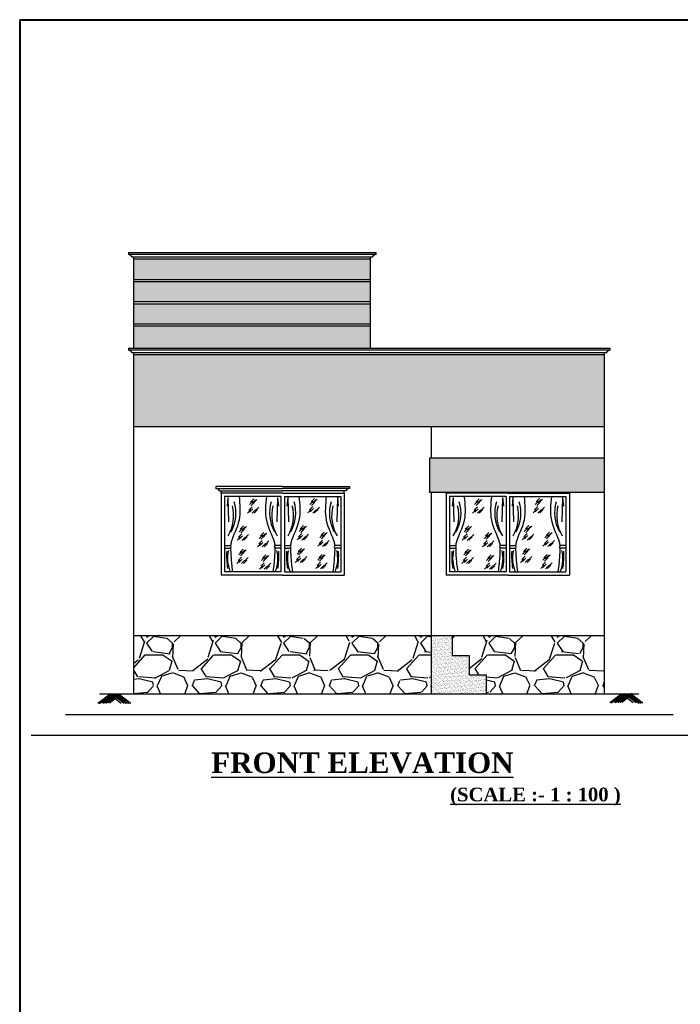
# Model space of a CAD drawing. Header units: metres. Extents: x 1481 to 1844, y -23 to 108.
# Tile 5 of 9: x 1780 to 1790, y 5 to 20. Entities that reach past the tile are written whole.
import ezdxf

# ---------------------------------------------------------------- set-up
doc = ezdxf.new("R2010")
doc.units = ezdxf.units.M
doc.header["$MEASUREMENT"] = 0
doc.layers.add('Colours', color=3, linetype='Continuous')
doc.layers.add('FURNITURE', color=7, linetype='Continuous')
doc.styles.get("Standard").update_dxf_attribs({"font": 'times.ttf', "height": 0.23})
pattern_1 = [(228.012787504, (329.0436508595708, -77.19445672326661), (-8.000000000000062, -9.000000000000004), [0.134536, -13.3190880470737]), (184.969740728, (328.9536508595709, -77.2944567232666), (11.99999999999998, 1.000000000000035), [0.230868, -22.85592476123]), (132.510447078, (328.7236508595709, -77.31445672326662), (10.00000000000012, -10.99999999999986), [0.162788, -16.1160325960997]), (267.273689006, (328.3336508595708, -77.56445672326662), (1.000000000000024, 20.00000000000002), [0.2102379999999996, -20.81355804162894]), (292.833654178, (328.3236508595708, -77.77445672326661), (-4.999999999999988, 12.00000000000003), [0.2061549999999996, -20.40937312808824]), (357.273689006, (328.4036508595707, -77.96445672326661), (-20.00000000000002, 1.000000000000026), [0.2102379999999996, -20.81355804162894]), (37.6942404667, (328.6136508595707, -77.97445672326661), (-13, -9.999999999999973), [0.278029, -27.524848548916]), (72.2553283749, (328.8336508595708, -77.80445672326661), (7.000000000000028, 22), [0.2624879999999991, -25.98632149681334]), (121.429565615, (328.9136508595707, -77.55445672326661), (-8.00000000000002, 12.99999999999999), [0.21095, -20.884073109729]), (175.236358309, (328.8036508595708, -77.37445672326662), (10.99999999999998, -1.000000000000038), [0.240832, -11.8007625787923]), (222.397437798, (328.5636508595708, -77.35445672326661), (-11.99999999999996, -10.99999999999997), [0.311448, -30.8333750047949]), (138.814074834, (329.3236508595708, -77.57445672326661), (-7.000000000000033, 6), [0.1063009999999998, -10.52384481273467]), (171.46923439, (329.2436508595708, -77.50445672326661), (13, -1.999999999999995), [0.202237, -20.021511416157]), (225, (329.0436508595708, -77.47445672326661), (-1.110223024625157e-16, -0.9999999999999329), [0.141421, -1.2727925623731]), (203.198590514, (328.9736508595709, -77.35445672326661), (4.999999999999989, 1.999999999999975), [0.076158, -7.5396151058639]), (291.801409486, (328.9036508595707, -77.38445672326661), (-0.9999999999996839, 3.000000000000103), [0.107703, -5.2774618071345]), (30.96375653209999, (328.9436508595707, -77.48445672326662), (3.000000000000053, 1.99999999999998), [0.174929, -5.656022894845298]), (161.565051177, (329.0936508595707, -77.39445672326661), (2.000000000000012, -0.9999999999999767), [0.1264909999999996, -3.035786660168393]), (16.389540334, (328.3236508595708, -77.38445672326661), (9.999999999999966, 3.000000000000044), [0.1772, -17.5428451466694]), (70.3461759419, (328.4936508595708, -77.33445672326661), (-4.00000000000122, -11.0000000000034), [0.148661, -14.717407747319]), (293.198590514, (329.0936508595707, -77.19445672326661), (-1.99999999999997, 4.999999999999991), [0.152315, -7.4634581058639]), (343.610459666, (329.1536508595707, -77.33445672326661), (-9.999999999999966, 3.000000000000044), [0.1771999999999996, -17.54284514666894]), (339.44395478, (328.3236508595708, -78.00445672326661), (-5.000000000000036, 2.000000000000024), [0.1708799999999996, -8.373123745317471]), (294.775140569, (328.4836508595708, -78.06445672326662), (-5.000000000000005, 11), [0.143178, -14.174643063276]), (66.8014094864, (329.1036508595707, -78.19445672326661), (1.999999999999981, 4.99999999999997), [0.152315, -7.4634581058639]), (17.3540246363, (329.1636508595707, -78.05445672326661), (-12.99999999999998, -3.999999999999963), [0.167631, -16.59542361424]), (69.44395478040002, (328.6136508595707, -78.19445672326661), (-2.000000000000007, -4.999999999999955), [0.08543999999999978, -8.458563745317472]), (101.309932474, (329.0436508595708, -78.19445672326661), (-0.9999999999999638, 4.000000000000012), [0.05099, -5.0480295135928]), (165.963756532, (329.0336508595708, -78.14445672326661), (2.999999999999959, -1.000000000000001), [0.206155, -3.9169506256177]), (186.009005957, (328.8336508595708, -78.09445672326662), (10.00000000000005, 0.9999999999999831), [0.19105, -18.9139231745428]), (303.690067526, (328.9436508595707, -77.57445672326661), (-0.9999999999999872, 1.999999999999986), [0.1442219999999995, -3.461329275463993]), (353.157226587, (329.0236508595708, -77.69445672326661), (17.00000000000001, -2.000000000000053), [0.251794, -24.9275626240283]), (60.9453959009, (329.2736508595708, -77.72445672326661), (-3.999999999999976, -6.999999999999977), [0.102956, -10.192674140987]), (90, (329.3236508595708, -77.63445672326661), (-0.9999999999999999, 1), [0.06, -0.94]), (120.256437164, (328.8136508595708, -78.06445672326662), (4.000000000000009, -7.000000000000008), [0.138924, -13.7535199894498]), (48.01278750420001, (328.7436508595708, -77.94445672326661), (8, 8.999999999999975), [0.269072, -13.1845520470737]), (0, (328.9236508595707, -77.74445672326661), (1, 1), [0.26, -0.74]), (325.3048464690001, (329.1836508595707, -77.74445672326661), (10.00000000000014, -6.999999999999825), [0.1581139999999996, -15.65327430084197]), (254.054604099, (329.3136508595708, -77.83445672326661), (-1.000000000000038, -4.000000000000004), [0.145602, -7.1345078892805]), (207.645975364, (329.2736508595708, -77.97445672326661), (-18.99999999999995, -10.00000000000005), [0.237065, -23.4694741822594]), (175.42607874, (329.0636508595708, -78.08445672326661), (-12.99999999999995, 1.000000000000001), [0.250799, -24.8290734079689])]
pattern_2 = [(37.50000000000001, (328.3236508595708, -78.19445672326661), (-0.001259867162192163, 0.03853647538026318), [0, -0.0304, 0, -0.034, 0, -0.0325]), (7.499999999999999, (328.3236508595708, -78.19445672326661), (0.03539553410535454, 0.05644292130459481), [0, -0.0164, 0, -0.0274, 0, -0.0105]), (327.5, (328.2990508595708, -78.19445672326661), (0.06228283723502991, 0.0001131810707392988), [0, -0.01, 0, -0.036, 0, -0.047]), (317.5, (328.2990508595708, -78.19445672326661), (0.06012253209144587, 0.01755351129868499), [0, -0.005, 0, -0.0236, 0, -0.027])]

msp = doc.modelspace()

# ---------------------------------------------------------------- hatches: boundary and pattern name
h = msp.add_hatch()
h.set_pattern_fill('AR-SAND', color=248, scale=0.02)
h.set_pattern_definition(pattern_2)
h.paths.add_polyline_path([(1785.222792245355, 16.04836321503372), (1781.762421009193, 16.04836321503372), (1781.762421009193, 15.75216950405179), (1785.222792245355, 15.75216948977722)])
h = msp.add_hatch()
h.set_pattern_fill('AR-SAND', color=248, scale=0.02)
h.set_pattern_definition(pattern_2)
h.paths.add_polyline_path([(1785.222792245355, 15.72216948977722), (1781.762421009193, 15.72216950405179), (1781.762421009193, 15.42716950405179), (1785.222792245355, 15.42716948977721)])
h = msp.add_hatch()
h.set_pattern_fill('AR-SAND', color=248, scale=0.02)
h.set_pattern_definition(pattern_2)
h.paths.add_polyline_path([(1785.222792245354, 15.39716948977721), (1781.762421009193, 15.39716950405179), (1781.762421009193, 15.10216950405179), (1785.222792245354, 15.10216948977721)])
h = msp.add_hatch()
h.set_pattern_fill('AR-SAND', color=248, scale=0.02)
h.set_pattern_definition(pattern_2)
h.paths.add_polyline_path([(1785.222792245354, 15.07216948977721), (1781.762421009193, 15.07216950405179), (1781.762421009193, 14.74597577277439), (1785.222792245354, 14.74597577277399)])
h = msp.add_hatch()
h.set_pattern_fill('AR-SAND', color=250, scale=0.05)
h.set_pattern_definition([(37.50000000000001, (328.3236508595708, -78.19445672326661), (-0.003149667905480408, 0.09634118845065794), [0, -0.07600000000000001, 0, -0.085, 0, -0.08125]), (7.499999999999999, (328.3236508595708, -78.19445672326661), (0.08848883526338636, 0.141107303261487), [0, -0.041, 0, -0.0685, 0, -0.02625]), (327.5, (328.2621508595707, -78.19445672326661), (0.1557070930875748, 0.0002829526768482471), [0, -0.025, 0, -0.09000000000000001, 0, -0.1175]), (317.5, (328.2621508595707, -78.19445672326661), (0.1503063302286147, 0.04388377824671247), [0, -0.0125, 0, -0.059, 0, -0.0675])])
h.paths.add_polyline_path([(1788.642421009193, 14.64836304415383), (1781.762421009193, 14.64836304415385), (1781.762421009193, 13.5983632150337), (1788.642421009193, 13.59836321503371)])
h = msp.add_hatch()
h.set_pattern_fill('AR-SAND', color=248, scale=0.02)
h.set_pattern_definition(pattern_2)
h.paths.add_polyline_path([(1788.642421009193, 13.13902466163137), (1786.082421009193, 13.13902466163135), (1786.082421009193, 12.63902466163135), (1788.642421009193, 12.63902466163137)])
at = {"lineweight": 25}
h = msp.add_hatch(dxfattribs=at)
h.set_pattern_fill('GRAVEL', color=250)
h.set_pattern_definition(pattern_1)
h.paths.add_polyline_path([(1786.112421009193, 10.53902466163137), (1781.762421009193, 10.53902466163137), (1781.762421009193, 9.689024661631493), (1786.112421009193, 9.689024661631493)])
h = msp.add_hatch()
h.set_pattern_fill('AR-SAND', color=248, scale=0.02)
h.set_pattern_definition(pattern_2)
h.paths.add_polyline_path([(1786.912421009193, 9.9730246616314), (1786.662421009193, 9.9730246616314), (1786.662421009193, 10.2560246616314), (1786.412421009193, 10.2560246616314), (1786.412421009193, 10.53902466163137), (1786.112421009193, 10.53902466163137), (1786.112421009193, 9.689024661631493), (1786.912421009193, 9.689024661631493)])
h = msp.add_hatch(dxfattribs=at)
h.set_pattern_fill('GRAVEL', color=250)
h.set_pattern_definition(pattern_1)
h.paths.add_polyline_path([(1788.642421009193, 10.53902466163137), (1786.412421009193, 10.53902466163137), (1786.412421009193, 10.2560246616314), (1786.662421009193, 10.2560246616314), (1786.662421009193, 9.9730246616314), (1786.912421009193, 9.9730246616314), (1786.912421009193, 9.689024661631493), (1788.642421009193, 9.689024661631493)])

# ---------------------------------------------------------------- linework, layer by layer
at = {"color": 5, "lineweight": 40, "ltscale": 0.25}
for p, q in [((1780.097531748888, 19.54980076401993), (1780.094768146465, -23.27366953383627)), ((1780.097531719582, 19.54934666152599), (1843.993679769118, 19.54187525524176))]:
    msp.add_line(p, q, dxfattribs=at)
for p, q in [((1781.685074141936, 16.14597594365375), (1781.685073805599, 16.11586147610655)), ((1781.685074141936, 16.14597594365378), (1785.300139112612, 16.14597594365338)), ((1785.300139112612, 16.14597594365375), (1785.300139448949, 16.11586147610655)), ((1785.29999990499, 16.11585030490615), (1781.685073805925, 16.11589067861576)), ((1785.24764138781, 16.07836320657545), (1781.737571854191, 16.07836323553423)), ((1781.762421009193, 14.74597577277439), (1781.762421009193, 16.07836323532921)), ((1781.762421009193, 16.04836321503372), (1781.762421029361, 16.07836321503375)), ((1785.222792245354, 16.04836321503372), (1781.762421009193, 16.04836321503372)), ((1785.222792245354, 14.74597577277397), (1785.222792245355, 16.07836320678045)), ((1785.222792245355, 16.04836321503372), (1785.222792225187, 16.07836321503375)), ((1781.762421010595, 15.75216950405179), (1785.222792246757, 15.75216948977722)), ((1781.762421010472, 15.72216950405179), (1785.222792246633, 15.72216948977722)), ((1781.762421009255, 15.42716950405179), (1785.222792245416, 15.42716948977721)), ((1781.762421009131, 15.39716950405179), (1785.222792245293, 15.39716948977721)), ((1781.762421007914, 15.10216950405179), (1785.222792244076, 15.10216948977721)), ((1781.76242100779, 15.07216950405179), (1785.222792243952, 15.07216948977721)), ((1781.685074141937, 14.74597577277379), (1781.685073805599, 14.71586130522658)), ((1788.719768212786, 14.71586130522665), (1781.685073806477, 14.71593987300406)), ((1781.685074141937, 14.7459757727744), (1788.719767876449, 14.74597577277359)), ((1788.719767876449, 14.74597577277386), (1788.719768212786, 14.71586130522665)), ((1788.667270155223, 14.67836304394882), (1781.737571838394, 14.67836310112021)), ((1781.762421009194, 14.64836304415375), (1781.762421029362, 14.67836304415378)), ((1781.762421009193, 9.689024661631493), (1781.762421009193, 14.64836304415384)), ((1788.642421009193, 14.64836304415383), (1781.762421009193, 14.64836304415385)), ((1788.642421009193, 14.64836304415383), (1788.642420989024, 14.67836304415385)), ((1788.642421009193, 9.689024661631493), (1788.642421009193, 14.64836304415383)), ((1788.642421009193, 13.59836321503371), (1781.762421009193, 13.5983632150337)), ((1786.112421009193, 13.13902466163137), (1786.112421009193, 13.59836321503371)), ((1788.642421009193, 13.13902466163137), (1786.082421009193, 13.13902466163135)), ((1786.082421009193, 13.13902466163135), (1786.082421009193, 12.63902466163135)), ((1782.960074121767, 12.72663742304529), (1782.96007378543, 12.69652295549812)), ((1782.96007378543, 12.69652295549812), (1783.937420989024, 12.69653387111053)), ((1784.914768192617, 12.69652295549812), (1783.937420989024, 12.69653387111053)), ((1784.91476785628, 12.72663742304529), (1784.914768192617, 12.69652295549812)), ((1783.012571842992, 12.65902469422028), (1783.937420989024, 12.65902470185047)), ((1783.037420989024, 12.6290246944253), (1783.037421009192, 12.6590246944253)), ((1784.862270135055, 12.65902469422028), (1783.937420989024, 12.65902470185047)), ((1784.837420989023, 12.6290246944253), (1784.837420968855, 12.6590246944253)), ((1788.642421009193, 12.63902466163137), (1786.082421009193, 12.63902466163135)), ((1786.112421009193, 9.689024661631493), (1786.112421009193, 12.63902466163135)), ((1786.327420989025, 12.62902469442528), (1786.327420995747, 12.63902466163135)), ((1788.127420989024, 12.62902469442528), (1788.127420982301, 12.63902466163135)), ((1788.642421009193, 10.53902466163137), (1781.762421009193, 10.53902466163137)), ((1786.412421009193, 10.53902466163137), (1786.412421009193, 10.2560246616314)), ((1786.412421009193, 10.2560246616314), (1786.662421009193, 10.2560246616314)), ((1786.662421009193, 10.2560246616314), (1786.662421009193, 9.9730246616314)), ((1786.662421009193, 9.9730246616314), (1786.912421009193, 9.9730246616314)), ((1786.912421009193, 9.9730246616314), (1786.912421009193, 9.689024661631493)), ((1789.142421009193, 9.689024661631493), (1781.262421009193, 9.689024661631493)), ((1780.762421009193, 9.389024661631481), (1789.642421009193, 9.38902466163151)), ((1780.262421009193, 9.089024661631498), (1790.142421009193, 9.089024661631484))]:
    msp.add_line(p, q)
at = {"ltscale": 0.25}
for p, q in [((1783.937420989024, 12.72663742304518), (1782.960074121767, 12.72663742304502)), ((1783.937420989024, 12.72663742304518), (1784.91476785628, 12.72663742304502)), ((1783.937420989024, 12.6290246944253), (1783.037420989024, 12.6290246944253)), ((1783.937420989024, 12.6290246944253), (1784.837420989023, 12.6290246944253)), ((1787.227420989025, 12.62902469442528), (1786.327420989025, 12.62902469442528)), ((1787.227420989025, 12.62902469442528), (1788.127420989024, 12.62902469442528)), ((1783.937420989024, 11.42902469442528), (1783.037420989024, 11.42902469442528)), ((1783.937420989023, 11.42902469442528), (1784.837420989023, 11.42902469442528)), ((1787.227420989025, 11.42902469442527), (1786.327420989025, 11.42902469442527)), ((1787.227420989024, 11.42902469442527), (1788.127420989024, 11.42902469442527))]:
    msp.add_line(p, q, dxfattribs=at)
at = {"lineweight": 25}
for p, q in [((1783.037420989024, 12.62919584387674), (1783.037420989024, 11.42902469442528)), ((1783.087420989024, 12.62919584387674), (1783.087420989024, 12.6290246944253)), ((1784.787420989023, 12.62919584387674), (1784.787420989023, 12.6290246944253)), ((1784.837420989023, 12.62919584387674), (1784.837420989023, 11.42902469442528)), ((1786.327420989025, 12.62919584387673), (1786.327420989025, 11.42902469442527)), ((1786.377420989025, 12.62919584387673), (1786.377420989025, 12.62902469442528)), ((1788.077420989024, 12.62919584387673), (1788.077420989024, 12.62902469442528)), ((1788.127420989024, 12.62919584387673), (1788.127420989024, 11.42902469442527))]:
    msp.add_line(p, q, dxfattribs=at)
at = {"color": 250}
for p, q in [((1783.087420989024, 12.57902469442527), (1783.087420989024, 11.47902469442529)), ((1783.912420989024, 12.57902469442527), (1783.087420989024, 12.57902469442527)), ((1783.912420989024, 12.57902469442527), (1783.912420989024, 11.47902469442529)), ((1783.962420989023, 12.57902469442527), (1784.787420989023, 12.57902469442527)), ((1783.962420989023, 12.57902469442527), (1783.962420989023, 11.47902469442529)), ((1784.787420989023, 12.57902469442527), (1784.787420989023, 11.47902469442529)), ((1786.377420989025, 12.57902469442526), (1786.377420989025, 11.47902469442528)), ((1787.202420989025, 12.57902469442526), (1786.377420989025, 12.57902469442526)), ((1787.202420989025, 12.57902469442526), (1787.202420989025, 11.47902469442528)), ((1787.252420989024, 12.57902469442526), (1788.077420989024, 12.57902469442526)), ((1787.252420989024, 12.57902469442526), (1787.252420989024, 11.47902469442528)), ((1788.077420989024, 12.57902469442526), (1788.077420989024, 11.47902469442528)), ((1783.912420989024, 11.47902469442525), (1783.087420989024, 11.47902469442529)), ((1783.962420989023, 11.47902469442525), (1784.787420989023, 11.47902469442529)), ((1787.202420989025, 11.47902469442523), (1786.377420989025, 11.47902469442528)), ((1787.252420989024, 11.47902469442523), (1788.077420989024, 11.47902469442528))]:
    msp.add_line(p, q, dxfattribs=at)
at = {"color": 3}
for p, q in [((1781.410808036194, 9.68505952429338), (1781.234597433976, 9.55351001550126)), ((1781.421709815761, 9.677126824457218), (1781.256424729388, 9.54954487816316)), ((1781.457424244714, 9.685059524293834), (1781.29213915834, 9.557477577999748)), ((1781.479251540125, 9.681094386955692), (1781.313966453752, 9.553512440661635)), ((1781.495122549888, 9.685057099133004), (1781.329837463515, 9.557475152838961)), ((1781.5169498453, 9.681091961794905), (1781.351664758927, 9.55351001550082)), ((1781.552664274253, 9.689024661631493), (1781.38737918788, 9.561442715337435)), ((1781.574491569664, 9.68505952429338), (1781.409206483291, 9.557477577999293)), ((1781.410808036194, 9.68505952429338), (1781.576093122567, 9.557477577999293)), ((1781.456189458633, 9.686012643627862), (1781.621474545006, 9.558430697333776)), ((1781.491903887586, 9.67807994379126), (1781.657188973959, 9.550497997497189)), ((1781.513731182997, 9.682045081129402), (1781.679016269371, 9.55446313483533)), ((1781.52960219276, 9.678082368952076), (1781.694887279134, 9.55050042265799)), ((1781.551429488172, 9.68204750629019), (1781.716714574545, 9.554465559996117)), ((1788.894054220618, 9.692688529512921), (1788.7178436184, 9.561139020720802)), ((1788.904956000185, 9.68475582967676), (1788.739670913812, 9.557173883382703)), ((1788.940670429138, 9.692688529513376), (1788.775385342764, 9.56510658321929)), ((1788.962497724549, 9.688723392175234), (1788.797212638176, 9.561141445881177)), ((1788.978368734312, 9.692686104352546), (1788.813083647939, 9.565104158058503)), ((1789.000196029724, 9.688720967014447), (1788.834910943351, 9.561139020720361)), ((1789.035910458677, 9.696653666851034), (1788.870625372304, 9.569071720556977)), ((1789.057737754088, 9.692688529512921), (1788.892452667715, 9.565106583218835)), ((1788.894054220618, 9.692688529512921), (1789.059339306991, 9.565106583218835)), ((1788.939435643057, 9.693641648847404), (1789.10472072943, 9.566059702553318)), ((1788.97515007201, 9.685708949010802), (1789.140435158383, 9.55812700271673)), ((1788.996977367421, 9.689674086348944), (1789.162262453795, 9.562092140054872)), ((1789.012848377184, 9.685711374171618), (1789.178133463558, 9.558129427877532)), ((1789.034675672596, 9.689676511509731), (1789.199960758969, 9.56209456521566))]:
    msp.add_line(p, q, dxfattribs=at)
for centre, start, end in [((1781.680166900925, 16.05349357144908), 23.42380189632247, 85.50143877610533), ((1785.305046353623, 16.05349357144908), 94.49856122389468, 156.5761981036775), ((1781.680166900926, 14.65349340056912), 23.42380189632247, 85.50143877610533), ((1788.72467511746, 14.65349340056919), 94.49856122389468, 156.5761981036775), ((1782.955166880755, 12.63415505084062), 23.42380189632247, 85.50143877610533), ((1784.919675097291, 12.63415505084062), 94.49856122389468, 156.5761981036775)]:
    msp.add_arc(centre, 0.0625606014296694, start, end)
at = {"layer": 'Colours', "color": 210}
for p, q in [((1783.137780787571, 12.56178114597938), (1783.125294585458, 12.43707725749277)), ((1783.137780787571, 12.56178114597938), (1783.147145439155, 12.20949281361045)), ((1783.862061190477, 12.56178114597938), (1783.852696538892, 12.20949281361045)), ((1783.862061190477, 12.56178114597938), (1783.87454739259, 12.43707725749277)), ((1784.01278078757, 12.56178114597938), (1784.000294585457, 12.43707725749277)), ((1784.01278078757, 12.56178114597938), (1784.022145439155, 12.20949281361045)), ((1784.737061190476, 12.56178114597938), (1784.727696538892, 12.20949281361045)), ((1784.737061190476, 12.56178114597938), (1784.749547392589, 12.43707725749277)), ((1786.427780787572, 12.56178114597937), (1786.415294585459, 12.43707725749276)), ((1786.427780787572, 12.56178114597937), (1786.437145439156, 12.20949281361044)), ((1787.152061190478, 12.56178114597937), (1787.142696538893, 12.20949281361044)), ((1787.152061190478, 12.56178114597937), (1787.164547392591, 12.43707725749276)), ((1787.302780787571, 12.56178114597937), (1787.290294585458, 12.43707725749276)), ((1787.302780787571, 12.56178114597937), (1787.312145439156, 12.20949281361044)), ((1788.027061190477, 12.56178114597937), (1788.017696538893, 12.20949281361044)), ((1788.027061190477, 12.56178114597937), (1788.03954739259, 12.43707725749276)), ((1783.087420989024, 11.86337995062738), (1783.163884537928, 11.86337995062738)), ((1783.087420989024, 11.82251597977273), (1783.163884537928, 11.82251597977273)), ((1783.912420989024, 11.86337995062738), (1783.835957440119, 11.86337995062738)), ((1783.912420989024, 11.82251597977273), (1783.835957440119, 11.82251597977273)), ((1783.962420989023, 11.86337995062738), (1784.038884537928, 11.86337995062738)), ((1783.962420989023, 11.82251597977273), (1784.038884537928, 11.82251597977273)), ((1784.787420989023, 11.86337995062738), (1784.710957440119, 11.86337995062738)), ((1784.787420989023, 11.82251597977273), (1784.710957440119, 11.82251597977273)), ((1786.377420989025, 11.86337995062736), (1786.453884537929, 11.86337995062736)), ((1786.377420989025, 11.82251597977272), (1786.453884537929, 11.82251597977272)), ((1787.202420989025, 11.86337995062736), (1787.12595744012, 11.86337995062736)), ((1787.202420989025, 11.82251597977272), (1787.12595744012, 11.82251597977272)), ((1787.252420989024, 11.86337995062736), (1787.328884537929, 11.86337995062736)), ((1787.252420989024, 11.82251597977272), (1787.328884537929, 11.82251597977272)), ((1788.077420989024, 11.86337995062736), (1788.00095744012, 11.86337995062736)), ((1788.077420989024, 11.82251597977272), (1788.00095744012, 11.82251597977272))]:
    msp.add_line(p, q, dxfattribs=at)
for centre, radius, start, end in [((1782.632202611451, 12.29926476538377), 0.5895347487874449, 329.6358900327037, 14.23520944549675), ((1782.695697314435, 12.33684072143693), 0.5582633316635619, 330.7361745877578, 17.28763946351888), ((1784.304144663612, 12.33684072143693), 0.5582633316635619, 162.7123605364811, 209.2638254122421), ((1784.367639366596, 12.29926476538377), 0.5895347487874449, 165.7647905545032, 210.3641099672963), ((1783.50720261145, 12.29926476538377), 0.5895347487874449, 329.6358900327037, 14.23520944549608), ((1783.570697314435, 12.33684072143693), 0.5582633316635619, 330.7361745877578, 17.28763946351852), ((1785.179144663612, 12.33684072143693), 0.5582633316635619, 162.7123605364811, 209.2638254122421), ((1785.242639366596, 12.29926476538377), 0.5895347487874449, 165.7647905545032, 210.3641099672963), ((1785.922202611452, 12.29926476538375), 0.5895347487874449, 329.6358900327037, 14.23520944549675), ((1785.985697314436, 12.33684072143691), 0.5582633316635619, 330.7361745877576, 17.28763946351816), ((1787.594144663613, 12.33684072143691), 0.5582633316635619, 162.7123605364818, 209.2638254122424), ((1787.657639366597, 12.29926476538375), 0.5895347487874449, 165.7647905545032, 210.3641099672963), ((1786.797202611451, 12.29926476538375), 0.5895347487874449, 329.6358900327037, 14.23520944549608), ((1786.860697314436, 12.33684072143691), 0.5582633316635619, 330.7361745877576, 17.28763946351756), ((1788.469144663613, 12.33684072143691), 0.5582633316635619, 162.7123605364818, 209.2638254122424), ((1788.532639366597, 12.29926476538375), 0.5895347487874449, 165.7647905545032, 210.3641099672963), ((1783.163884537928, 11.84294796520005), 0.02043198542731, 270, 90), ((1783.835957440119, 11.84294796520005), 0.02043198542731, 90, 270), ((1784.038884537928, 11.84294796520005), 0.02043198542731, 270, 90), ((1784.710957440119, 11.84294796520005), 0.02043198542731, 90, 270), ((1786.453884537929, 11.84294796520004), 0.02043198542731, 270, 90), ((1787.12595744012, 11.84294796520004), 0.02043198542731, 90, 270), ((1787.328884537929, 11.84294796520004), 0.02043198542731, 270, 90), ((1788.00095744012, 11.84294796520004), 0.02043198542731, 90, 270), ((1784.484070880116, 11.7191761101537), 1.365466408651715, 177.4565402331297, 188.181712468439), ((1783.651420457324, 11.67216698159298), 0.5194737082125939, 167.1011238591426, 200.8539065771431), ((1783.348421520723, 11.67216698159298), 0.5194737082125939, 339.1460934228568, 12.89887614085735), ((1782.515771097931, 11.7191761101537), 1.365466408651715, 351.8182875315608, 2.543459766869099), ((1785.359070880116, 11.7191761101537), 1.365466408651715, 177.4565402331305, 188.181712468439), ((1784.526420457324, 11.67216698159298), 0.5194737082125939, 167.101123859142, 200.8539065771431), ((1784.223421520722, 11.67216698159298), 0.5194737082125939, 339.1460934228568, 12.89887614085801), ((1783.390771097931, 11.7191761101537), 1.365466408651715, 351.8182875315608, 2.543459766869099), ((1787.774070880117, 11.71917611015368), 1.365466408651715, 177.4565402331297, 188.181712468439), ((1786.941420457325, 11.67216698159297), 0.5194737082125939, 167.1011238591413, 200.8539065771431), ((1786.638421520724, 11.67216698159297), 0.5194737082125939, 339.1460934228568, 12.89887614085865), ((1785.805771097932, 11.71917611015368), 1.365466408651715, 351.8182875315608, 2.543459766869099), ((1788.649070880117, 11.71917611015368), 1.365466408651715, 177.4565402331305, 188.181712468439), ((1787.816420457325, 11.67216698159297), 0.5194737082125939, 167.1011238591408, 200.8539065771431), ((1787.513421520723, 11.67216698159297), 0.5194737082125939, 339.1460934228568, 12.89887614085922), ((1786.680771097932, 11.71917611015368), 1.365466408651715, 351.8182875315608, 2.543459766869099)]:
    msp.add_arc(centre, radius, start, end, dxfattribs=at)
for points, knots in [([(1783.300489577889, 12.57902469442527), (1783.312173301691, 12.46150372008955), (1783.336382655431, 12.21799344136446), (1783.196671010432, 11.97844330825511), (1783.17878698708, 11.87803279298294), (1783.177210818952, 11.85843590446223)], [0, 0, 0, 0, 16.94777171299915, 35.11676649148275, 38.85186328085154, 38.85186328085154, 38.85186328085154, 38.85186328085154]), ([(1783.699352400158, 12.57902469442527), (1783.687668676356, 12.46150372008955), (1783.663459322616, 12.21799344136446), (1783.803170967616, 11.97844330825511), (1783.821054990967, 11.87803279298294), (1783.822631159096, 11.85843590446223)], [0, 0, 0, 0, 16.94777171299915, 35.11676649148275, 38.85186328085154, 38.85186328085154, 38.85186328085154, 38.85186328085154]), ([(1784.175489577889, 12.57902469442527), (1784.187173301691, 12.46150372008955), (1784.21138265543, 12.21799344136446), (1784.071671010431, 11.97844330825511), (1784.05378698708, 11.87803279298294), (1784.052210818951, 11.85843590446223)], [0, 0, 0, 0, 16.94777171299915, 35.11676649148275, 38.85186328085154, 38.85186328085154, 38.85186328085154, 38.85186328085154]), ([(1784.574352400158, 12.57902469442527), (1784.562668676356, 12.46150372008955), (1784.538459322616, 12.21799344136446), (1784.678170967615, 11.97844330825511), (1784.696054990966, 11.87803279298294), (1784.697631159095, 11.85843590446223)], [0, 0, 0, 0, 16.94777171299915, 35.11676649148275, 38.85186328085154, 38.85186328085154, 38.85186328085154, 38.85186328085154]), ([(1786.59048957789, 12.57902469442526), (1786.602173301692, 12.46150372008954), (1786.626382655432, 12.21799344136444), (1786.486671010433, 11.97844330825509), (1786.468786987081, 11.87803279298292), (1786.467210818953, 11.85843590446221)], [0, 0, 0, 0, 16.94777171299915, 35.11676649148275, 38.85186328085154, 38.85186328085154, 38.85186328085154, 38.85186328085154]), ([(1786.989352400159, 12.57902469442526), (1786.977668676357, 12.46150372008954), (1786.953459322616, 12.21799344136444), (1787.093170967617, 11.97844330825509), (1787.111054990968, 11.87803279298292), (1787.112631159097, 11.85843590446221)], [0, 0, 0, 0, 16.94777171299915, 35.11676649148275, 38.85186328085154, 38.85186328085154, 38.85186328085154, 38.85186328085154]), ([(1787.46548957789, 12.57902469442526), (1787.477173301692, 12.46150372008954), (1787.501382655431, 12.21799344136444), (1787.361671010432, 11.97844330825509), (1787.343786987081, 11.87803279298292), (1787.342210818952, 11.85843590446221)], [0, 0, 0, 0, 16.94777171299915, 35.11676649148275, 38.85186328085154, 38.85186328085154, 38.85186328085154, 38.85186328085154]), ([(1787.864352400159, 12.57902469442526), (1787.852668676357, 12.46150372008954), (1787.828459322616, 12.21799344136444), (1787.968170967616, 11.97844330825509), (1787.986054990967, 11.87803279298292), (1787.987631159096, 11.85843590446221)], [0, 0, 0, 0, 16.94777171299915, 35.11676649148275, 38.85186328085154, 38.85186328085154, 38.85186328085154, 38.85186328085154]), ([(1783.175912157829, 11.82643123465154), (1783.175655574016, 11.79063829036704), (1783.180527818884, 11.71467449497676), (1783.191082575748, 11.57500046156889), (1783.205060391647, 11.47901262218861)], [40.73665075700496, 40.73665075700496, 40.73665075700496, 40.73665075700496, 46.55400296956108, 50.33109487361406, 50.33109487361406, 50.33109487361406, 50.33109487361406]), ([(1783.823929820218, 11.82643123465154), (1783.824186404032, 11.79063829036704), (1783.819314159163, 11.71467449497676), (1783.808759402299, 11.57500046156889), (1783.7947815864, 11.47901262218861)], [40.73665075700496, 40.73665075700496, 40.73665075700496, 40.73665075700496, 46.55400296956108, 50.33109487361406, 50.33109487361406, 50.33109487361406, 50.33109487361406]), ([(1784.050912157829, 11.82643123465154), (1784.050655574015, 11.79063829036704), (1784.055527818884, 11.71467449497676), (1784.066082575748, 11.57500046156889), (1784.080060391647, 11.47901262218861)], [40.73665075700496, 40.73665075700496, 40.73665075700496, 40.73665075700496, 46.55400296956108, 50.33109487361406, 50.33109487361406, 50.33109487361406, 50.33109487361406]), ([(1784.698929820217, 11.82643123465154), (1784.699186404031, 11.79063829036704), (1784.694314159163, 11.71467449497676), (1784.683759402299, 11.57500046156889), (1784.6697815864, 11.47901262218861)], [40.73665075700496, 40.73665075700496, 40.73665075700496, 40.73665075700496, 46.55400296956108, 50.33109487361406, 50.33109487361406, 50.33109487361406, 50.33109487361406]), ([(1786.46591215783, 11.82643123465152), (1786.465655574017, 11.79063829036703), (1786.470527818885, 11.71467449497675), (1786.481082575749, 11.57500046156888), (1786.495060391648, 11.47901262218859)], [40.73665075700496, 40.73665075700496, 40.73665075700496, 40.73665075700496, 46.55400296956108, 50.33109487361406, 50.33109487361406, 50.33109487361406, 50.33109487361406]), ([(1787.113929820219, 11.82643123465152), (1787.114186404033, 11.79063829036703), (1787.109314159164, 11.71467449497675), (1787.0987594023, 11.57500046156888), (1787.084781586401, 11.47901262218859)], [40.73665075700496, 40.73665075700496, 40.73665075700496, 40.73665075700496, 46.55400296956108, 50.33109487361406, 50.33109487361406, 50.33109487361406, 50.33109487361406]), ([(1787.34091215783, 11.82643123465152), (1787.340655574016, 11.79063829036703), (1787.345527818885, 11.71467449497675), (1787.356082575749, 11.57500046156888), (1787.370060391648, 11.47901262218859)], [40.73665075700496, 40.73665075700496, 40.73665075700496, 40.73665075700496, 46.55400296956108, 50.33109487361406, 50.33109487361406, 50.33109487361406, 50.33109487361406]), ([(1787.988929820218, 11.82643123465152), (1787.989186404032, 11.79063829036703), (1787.984314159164, 11.71467449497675), (1787.9737594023, 11.57500046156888), (1787.959781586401, 11.47901262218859)], [40.73665075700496, 40.73665075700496, 40.73665075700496, 40.73665075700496, 46.55400296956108, 50.33109487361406, 50.33109487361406, 50.33109487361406, 50.33109487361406])]:
    msp.add_open_spline(points, degree=3, knots=knots, dxfattribs=at)
at = {"layer": 'FURNITURE', "color": 8}
for p, q in [((1783.468639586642, 12.49613809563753), (1783.517586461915, 12.54508497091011)), ((1783.493128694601, 12.4818664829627), (1783.542075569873, 12.53081335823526)), ((1783.511495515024, 12.4879828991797), (1783.560442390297, 12.53692977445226)), ((1784.352198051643, 12.49810713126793), (1784.401144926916, 12.54705400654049)), ((1784.376687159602, 12.48383551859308), (1784.425634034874, 12.53278239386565)), ((1784.395053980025, 12.48995193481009), (1784.444000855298, 12.53889881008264)), ((1786.758639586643, 12.49613809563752), (1786.807586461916, 12.5450849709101)), ((1786.783128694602, 12.48186648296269), (1786.832075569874, 12.53081335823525)), ((1786.801495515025, 12.48798289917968), (1786.850442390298, 12.53692977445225)), ((1787.642198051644, 12.49810713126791), (1787.691144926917, 12.54705400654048)), ((1787.666687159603, 12.48383551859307), (1787.715634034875, 12.53278239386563)), ((1787.685053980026, 12.48995193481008), (1787.734000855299, 12.53889881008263)), ((1783.423742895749, 12.33711152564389), (1783.472689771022, 12.3860584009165)), ((1783.444150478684, 12.37992636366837), (1783.493097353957, 12.42887323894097)), ((1783.452313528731, 12.45943964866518), (1783.501260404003, 12.50838652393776)), ((1783.454354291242, 12.35138313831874), (1783.503301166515, 12.40033001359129)), ((1783.476802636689, 12.44516803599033), (1783.525749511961, 12.49411491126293)), ((1783.493128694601, 12.33303391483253), (1783.542075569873, 12.38198079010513)), ((1783.521699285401, 12.33711152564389), (1783.570646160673, 12.3860584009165)), ((1783.542106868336, 12.37177116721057), (1783.591053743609, 12.42071804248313)), ((1784.30730136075, 12.3390805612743), (1784.356248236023, 12.38802743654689)), ((1784.327708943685, 12.38189539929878), (1784.376655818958, 12.43084227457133)), ((1784.335871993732, 12.46140868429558), (1784.384818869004, 12.51035555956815)), ((1784.337912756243, 12.35335217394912), (1784.386859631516, 12.4022990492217)), ((1784.36036110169, 12.44713707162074), (1784.409307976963, 12.49608394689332)), ((1784.376687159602, 12.33500295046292), (1784.425634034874, 12.38394982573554)), ((1784.405257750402, 12.3390805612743), (1784.454204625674, 12.38802743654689)), ((1784.425665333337, 12.37374020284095), (1784.47461220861, 12.4226870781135)), ((1786.71374289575, 12.33711152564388), (1786.762689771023, 12.38605840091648)), ((1786.734150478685, 12.37992636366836), (1786.783097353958, 12.42887323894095)), ((1786.742313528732, 12.45943964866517), (1786.791260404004, 12.50838652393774)), ((1786.744354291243, 12.35138313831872), (1786.793301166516, 12.40033001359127)), ((1786.76680263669, 12.44516803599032), (1786.815749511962, 12.49411491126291)), ((1786.783128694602, 12.33303391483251), (1786.832075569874, 12.38198079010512)), ((1786.811699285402, 12.33711152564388), (1786.860646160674, 12.38605840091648)), ((1786.832106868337, 12.37177116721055), (1786.88105374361, 12.42071804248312)), ((1787.597301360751, 12.33908056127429), (1787.646248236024, 12.38802743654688)), ((1787.617708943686, 12.38189539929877), (1787.666655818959, 12.43084227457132)), ((1787.625871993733, 12.46140868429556), (1787.674818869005, 12.51035555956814)), ((1787.627912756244, 12.35335217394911), (1787.676859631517, 12.40229904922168)), ((1787.650361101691, 12.44713707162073), (1787.699307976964, 12.49608394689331)), ((1787.666687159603, 12.33500295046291), (1787.715634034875, 12.38394982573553)), ((1787.695257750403, 12.33908056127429), (1787.744204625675, 12.38802743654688)), ((1787.715665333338, 12.37374020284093), (1787.764612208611, 12.42268707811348)), ((1783.30076727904, 12.06197796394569), (1783.349714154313, 12.11092483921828)), ((1783.317093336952, 12.09867641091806), (1783.366040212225, 12.14762328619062)), ((1783.325256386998, 12.04770635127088), (1783.374203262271, 12.09665322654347)), ((1783.34158244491, 12.08440479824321), (1783.390529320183, 12.13335167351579)), ((1783.359949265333, 12.09052121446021), (1783.408896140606, 12.13946808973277)), ((1784.178436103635, 12.0681293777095), (1784.227382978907, 12.1170762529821)), ((1784.194762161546, 12.10482782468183), (1784.243709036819, 12.15377469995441)), ((1784.202925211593, 12.05385776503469), (1784.251872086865, 12.10280464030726)), ((1784.219251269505, 12.09055621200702), (1784.268198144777, 12.13950308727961)), ((1784.237618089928, 12.09667262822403), (1784.2865649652, 12.14561950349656)), ((1786.590767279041, 12.06197796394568), (1786.639714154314, 12.11092483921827)), ((1786.607093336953, 12.09867641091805), (1786.656040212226, 12.14762328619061)), ((1786.615256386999, 12.04770635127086), (1786.664203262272, 12.09665322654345)), ((1786.631582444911, 12.0844047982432), (1786.680529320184, 12.13335167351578)), ((1786.649949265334, 12.0905212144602), (1786.698896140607, 12.13946808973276)), ((1787.468436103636, 12.06812937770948), (1787.517382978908, 12.11707625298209)), ((1787.484762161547, 12.10482782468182), (1787.53370903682, 12.1537746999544)), ((1787.492925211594, 12.05385776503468), (1787.541872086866, 12.10280464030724)), ((1787.509251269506, 12.090556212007), (1787.558198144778, 12.13950308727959)), ((1787.527618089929, 12.09667262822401), (1787.576564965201, 12.14561950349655)), ((1783.272196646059, 11.93964984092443), (1783.321143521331, 11.98859671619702)), ((1783.292604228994, 11.9824646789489), (1783.341551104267, 12.03141155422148)), ((1783.302808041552, 11.95392145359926), (1783.351754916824, 12.00286832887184)), ((1783.34158244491, 11.93557223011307), (1783.390529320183, 11.98451910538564)), ((1783.370153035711, 11.93964984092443), (1783.419099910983, 11.98859671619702)), ((1783.390560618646, 11.97430948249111), (1783.439507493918, 12.02325635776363)), ((1783.596403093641, 11.96662991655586), (1783.645349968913, 12.01557679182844)), ((1783.612729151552, 12.0033283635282), (1783.661676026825, 12.05227523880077)), ((1783.620892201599, 11.95235830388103), (1783.669839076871, 12.0013051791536)), ((1783.63721825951, 11.98905675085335), (1783.686165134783, 12.03800362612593)), ((1783.655585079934, 11.99517316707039), (1783.704531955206, 12.04412004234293)), ((1784.149865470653, 11.94580125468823), (1784.198812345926, 11.99474812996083)), ((1784.170273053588, 11.9886160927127), (1784.219219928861, 12.03756296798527)), ((1784.180476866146, 11.96007286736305), (1784.229423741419, 12.00901974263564)), ((1784.219251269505, 11.9417236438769), (1784.268198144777, 11.99067051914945)), ((1784.247821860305, 11.94580125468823), (1784.296768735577, 11.99474812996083)), ((1784.26822944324, 11.9804608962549), (1784.317176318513, 12.02940777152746)), ((1784.480230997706, 11.97278165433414), (1784.529177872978, 12.02172852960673)), ((1784.496557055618, 12.00948010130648), (1784.54550393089, 12.05842697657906)), ((1784.504720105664, 11.95851004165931), (1784.553666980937, 12.00745691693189)), ((1784.521046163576, 11.99520848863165), (1784.569993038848, 12.04415536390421)), ((1784.539412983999, 12.00132490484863), (1784.588359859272, 12.05027178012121)), ((1786.56219664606, 11.93964984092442), (1786.611143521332, 11.98859671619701)), ((1786.582604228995, 11.98246467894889), (1786.631551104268, 12.03141155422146)), ((1786.592808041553, 11.95392145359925), (1786.641754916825, 12.00286832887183)), ((1786.631582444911, 11.93557223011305), (1786.680529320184, 11.98451910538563)), ((1786.660153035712, 11.93964984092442), (1786.709099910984, 11.98859671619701)), ((1786.680560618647, 11.97430948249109), (1786.729507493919, 12.02325635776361)), ((1786.886403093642, 11.96662991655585), (1786.935349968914, 12.01557679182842)), ((1786.902729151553, 12.00332836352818), (1786.951676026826, 12.05227523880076)), ((1786.9108922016, 11.95235830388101), (1786.959839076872, 12.00130517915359)), ((1786.927218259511, 11.98905675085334), (1786.976165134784, 12.03800362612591)), ((1786.945585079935, 11.99517316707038), (1786.994531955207, 12.04412004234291)), ((1787.439865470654, 11.94580125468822), (1787.488812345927, 11.99474812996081)), ((1787.460273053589, 11.98861609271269), (1787.509219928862, 12.03756296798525)), ((1787.470476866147, 11.96007286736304), (1787.51942374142, 12.00901974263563)), ((1787.509251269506, 11.94172364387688), (1787.558198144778, 11.99067051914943)), ((1787.537821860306, 11.94580125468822), (1787.586768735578, 11.99474812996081)), ((1787.558229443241, 11.98046089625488), (1787.607176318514, 12.02940777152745)), ((1787.770230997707, 11.97278165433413), (1787.819177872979, 12.02172852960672)), ((1787.786557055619, 12.00948010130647), (1787.835503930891, 12.05842697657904)), ((1787.794720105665, 11.9585100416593), (1787.843666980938, 12.00745691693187)), ((1787.811046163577, 11.99520848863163), (1787.859993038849, 12.0441553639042)), ((1787.829412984, 12.00132490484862), (1787.878359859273, 12.05027178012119)), ((1783.312063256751, 11.75998510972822), (1783.361010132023, 11.80893198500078)), ((1783.567832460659, 11.84430179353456), (1783.616779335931, 11.89324866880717)), ((1783.588240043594, 11.88711663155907), (1783.637186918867, 11.93606350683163)), ((1783.598443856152, 11.8585734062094), (1783.647390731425, 11.90752028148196)), ((1783.63721825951, 11.84022418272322), (1783.686165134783, 11.88917105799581)), ((1783.665788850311, 11.84430179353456), (1783.714735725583, 11.89324866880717)), ((1783.686196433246, 11.87896143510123), (1783.735143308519, 11.92790831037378)), ((1784.166537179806, 11.77446012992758), (1784.215484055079, 11.82340700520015)), ((1784.191026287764, 11.76018851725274), (1784.239973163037, 11.80913539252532)), ((1784.209393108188, 11.76630493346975), (1784.25833998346, 11.81525180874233)), ((1784.451660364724, 11.85045353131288), (1784.500607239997, 11.89940040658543)), ((1784.47206794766, 11.89326836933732), (1784.521014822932, 11.94221524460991)), ((1784.482271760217, 11.86472514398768), (1784.53121863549, 11.91367201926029)), ((1784.521046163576, 11.84637592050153), (1784.569993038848, 11.89532279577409)), ((1784.549616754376, 11.85045353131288), (1784.598563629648, 11.89940040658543)), ((1784.570024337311, 11.88511317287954), (1784.618971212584, 11.93406004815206)), ((1786.602063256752, 11.75998510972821), (1786.651010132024, 11.80893198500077)), ((1786.85783246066, 11.84430179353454), (1786.906779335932, 11.89324866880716)), ((1786.878240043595, 11.88711663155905), (1786.927186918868, 11.93606350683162)), ((1786.888443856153, 11.85857340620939), (1786.937390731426, 11.90752028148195)), ((1786.927218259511, 11.8402241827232), (1786.976165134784, 11.8891710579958)), ((1786.955788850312, 11.84430179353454), (1787.004735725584, 11.89324866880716)), ((1786.976196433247, 11.87896143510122), (1787.02514330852, 11.92790831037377)), ((1787.456537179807, 11.77446012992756), (1787.50548405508, 11.82340700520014)), ((1787.481026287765, 11.76018851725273), (1787.529973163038, 11.80913539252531)), ((1787.499393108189, 11.76630493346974), (1787.548339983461, 11.81525180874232)), ((1787.741660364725, 11.85045353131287), (1787.790607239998, 11.89940040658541)), ((1787.762067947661, 11.89326836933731), (1787.811014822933, 11.9422152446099)), ((1787.772271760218, 11.86472514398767), (1787.821218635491, 11.91367201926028)), ((1787.811046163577, 11.84637592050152), (1787.859993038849, 11.89532279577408)), ((1787.839616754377, 11.85045353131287), (1787.888563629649, 11.89940040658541)), ((1787.860024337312, 11.88511317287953), (1787.908971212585, 11.93406004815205)), ((1783.287574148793, 11.64377337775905), (1783.336521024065, 11.69272025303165)), ((1783.295737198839, 11.72328666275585), (1783.344684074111, 11.77223353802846)), ((1783.29777796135, 11.61523015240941), (1783.346724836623, 11.66417702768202)), ((1783.320226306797, 11.70901505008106), (1783.36917318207, 11.75796192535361)), ((1783.336552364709, 11.74571349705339), (1783.385499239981, 11.79466037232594)), ((1783.354919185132, 11.75182991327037), (1783.403866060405, 11.80077678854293)), ((1783.385530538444, 11.63561818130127), (1783.434477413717, 11.68456505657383)), ((1783.627700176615, 11.64039826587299), (1783.676647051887, 11.68934514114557)), ((1783.644026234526, 11.67709671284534), (1783.692973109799, 11.7260435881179)), ((1783.652189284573, 11.62612665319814), (1783.701136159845, 11.67507352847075)), ((1783.668515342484, 11.66282510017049), (1783.717462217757, 11.71177197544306)), ((1783.686882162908, 11.66894151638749), (1783.73582903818, 11.71788839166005)), ((1784.121640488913, 11.61543355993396), (1784.170587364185, 11.66438043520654)), ((1784.142048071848, 11.6582483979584), (1784.19099494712, 11.70719527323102)), ((1784.150211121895, 11.73776168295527), (1784.199157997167, 11.78670855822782)), ((1784.152251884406, 11.62970517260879), (1784.201198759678, 11.67865204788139)), ((1784.174700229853, 11.72349007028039), (1784.223647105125, 11.77243694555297)), ((1784.219596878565, 11.61543355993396), (1784.268543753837, 11.66438043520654)), ((1784.2400044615, 11.65009320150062), (1784.288951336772, 11.69904007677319)), ((1784.449700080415, 11.64706065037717), (1784.498646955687, 11.69600752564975)), ((1784.466026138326, 11.68375909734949), (1784.514973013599, 11.7327059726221)), ((1784.474189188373, 11.63278903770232), (1784.523136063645, 11.6817359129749)), ((1784.490515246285, 11.66948748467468), (1784.539462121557, 11.71843435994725)), ((1784.508882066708, 11.67560390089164), (1784.557828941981, 11.72455077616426)), ((1786.577574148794, 11.64377337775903), (1786.626521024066, 11.69272025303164)), ((1786.58573719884, 11.72328666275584), (1786.634684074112, 11.77223353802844)), ((1786.587777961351, 11.6152301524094), (1786.636724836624, 11.664177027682)), ((1786.610226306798, 11.70901505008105), (1786.659173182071, 11.7579619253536)), ((1786.62655236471, 11.74571349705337), (1786.675499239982, 11.79466037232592)), ((1786.644919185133, 11.75182991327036), (1786.693866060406, 11.80077678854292)), ((1786.675530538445, 11.63561818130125), (1786.724477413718, 11.68456505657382)), ((1786.917700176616, 11.64039826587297), (1786.966647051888, 11.68934514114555)), ((1786.934026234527, 11.67709671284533), (1786.9829731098, 11.72604358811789)), ((1786.942189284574, 11.62612665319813), (1786.991136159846, 11.67507352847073)), ((1786.958515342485, 11.66282510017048), (1787.007462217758, 11.71177197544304)), ((1786.976882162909, 11.66894151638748), (1787.025829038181, 11.71788839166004)), ((1787.411640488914, 11.61543355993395), (1787.460587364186, 11.66438043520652)), ((1787.432048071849, 11.65824839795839), (1787.480994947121, 11.70719527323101)), ((1787.440211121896, 11.73776168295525), (1787.489157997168, 11.7867085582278)), ((1787.442251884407, 11.62970517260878), (1787.491198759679, 11.67865204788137)), ((1787.464700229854, 11.72349007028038), (1787.513647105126, 11.77243694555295)), ((1787.509596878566, 11.61543355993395), (1787.558543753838, 11.66438043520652)), ((1787.530004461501, 11.65009320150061), (1787.578951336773, 11.69904007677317)), ((1787.739700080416, 11.64706065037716), (1787.788646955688, 11.69600752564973)), ((1787.756026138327, 11.68375909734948), (1787.8049730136, 11.73270597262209)), ((1787.764189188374, 11.63278903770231), (1787.813136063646, 11.68173591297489)), ((1787.780515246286, 11.66948748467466), (1787.829462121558, 11.71843435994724)), ((1787.798882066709, 11.67560390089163), (1787.847828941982, 11.72455077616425)), ((1783.267166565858, 11.60095853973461), (1783.31611344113, 11.64990541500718)), ((1783.336552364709, 11.59688092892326), (1783.385499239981, 11.64582780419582)), ((1783.365122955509, 11.60095853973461), (1783.414069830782, 11.64990541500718)), ((1783.599129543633, 11.5180701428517), (1783.648076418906, 11.56701701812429)), ((1783.619537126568, 11.56088498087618), (1783.668484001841, 11.60983185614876)), ((1783.629740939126, 11.53234175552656), (1783.678687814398, 11.58128863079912)), ((1783.668515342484, 11.51399253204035), (1783.717462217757, 11.56293940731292)), ((1783.697085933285, 11.5180701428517), (1783.746032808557, 11.56701701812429)), ((1783.71749351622, 11.55272978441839), (1783.766440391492, 11.60167665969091)), ((1784.191026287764, 11.61135594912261), (1784.239973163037, 11.66030282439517)), ((1784.421129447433, 11.52473252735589), (1784.470076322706, 11.57367940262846)), ((1784.441537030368, 11.56754736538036), (1784.490483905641, 11.61649424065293)), ((1784.451740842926, 11.53900414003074), (1784.500687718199, 11.58795101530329)), ((1784.490515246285, 11.52065491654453), (1784.539462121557, 11.56960179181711)), ((1784.519085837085, 11.52473252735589), (1784.568032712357, 11.57367940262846)), ((1784.53949342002, 11.55939216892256), (1784.588440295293, 11.60833904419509)), ((1786.557166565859, 11.60095853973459), (1786.606113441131, 11.64990541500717)), ((1786.62655236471, 11.59688092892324), (1786.675499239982, 11.6458278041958)), ((1786.65512295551, 11.60095853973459), (1786.704069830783, 11.64990541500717)), ((1786.889129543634, 11.51807014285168), (1786.938076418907, 11.56701701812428)), ((1786.909537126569, 11.56088498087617), (1786.958484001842, 11.60983185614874)), ((1786.919740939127, 11.53234175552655), (1786.968687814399, 11.58128863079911)), ((1786.958515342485, 11.51399253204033), (1787.007462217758, 11.56293940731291)), ((1786.987085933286, 11.51807014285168), (1787.036032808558, 11.56701701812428)), ((1787.007493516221, 11.55272978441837), (1787.056440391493, 11.6016766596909)), ((1787.481026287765, 11.6113559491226), (1787.529973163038, 11.66030282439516)), ((1787.711129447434, 11.52473252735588), (1787.760076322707, 11.57367940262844)), ((1787.731537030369, 11.56754736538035), (1787.780483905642, 11.61649424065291)), ((1787.741740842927, 11.53900414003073), (1787.7906877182, 11.58795101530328)), ((1787.780515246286, 11.52065491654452), (1787.829462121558, 11.56960179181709)), ((1787.809085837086, 11.52473252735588), (1787.858032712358, 11.57367940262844)), ((1787.829493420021, 11.55939216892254), (1787.878440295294, 11.60833904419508))]:
    msp.add_line(p, q, dxfattribs=at)

# ---------------------------------------------------------------- texts
at = {"insert": (1782.893343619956, 8.835757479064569), "char_height": 0.3, "width": 5.092667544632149, "attachment_point": 1}
msp.add_mtext('{\\fTimes New Roman|b1|i0|c0|p18;\\LFRONT ELEVATION}', dxfattribs=at)
at = {"lineweight": 25, "insert": (1786.385376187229, 8.321760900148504), "char_height": 0.2, "width": 2.590084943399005, "attachment_point": 1}
msp.add_mtext('{\\fTimes New Roman|b1|i0|c0|p18;\\L(SCALE :- 1 : 100 )}', dxfattribs=at)

doc.saveas('drawing.dxf')
